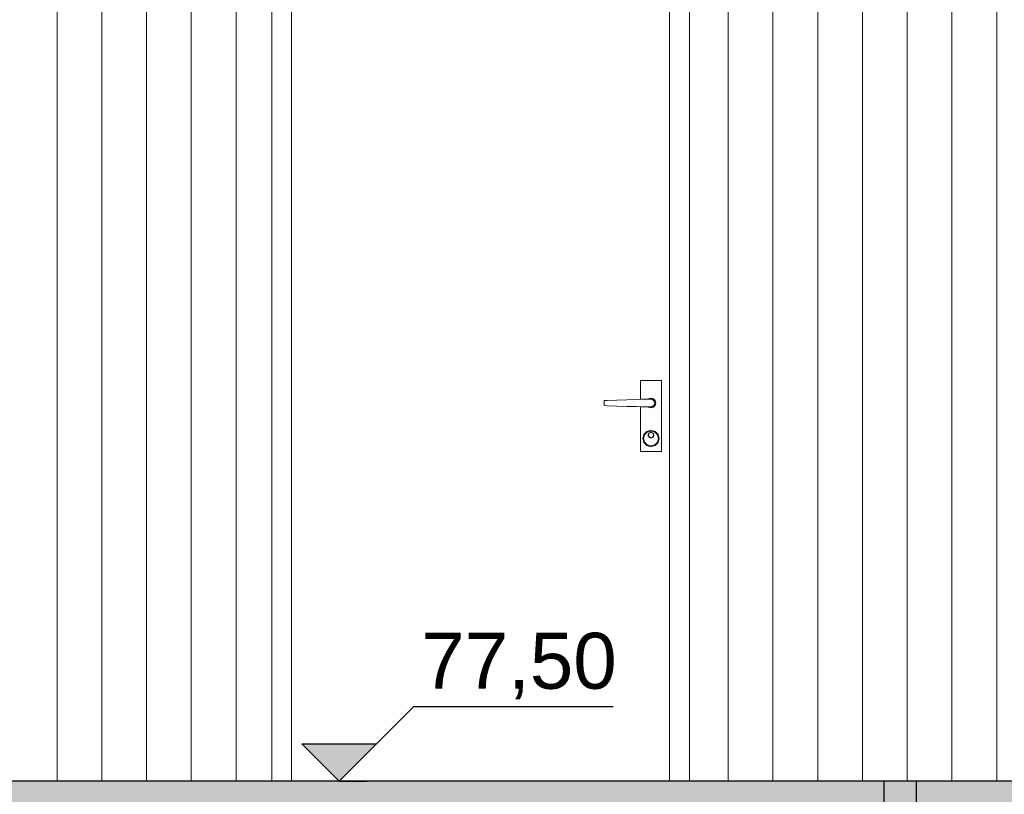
# Model space of a CAD drawing. Header units: millimetres. Extents: x 136716 to 165336, y 71818 to 82974.
# Tile 4 of 14: x 140696 to 143338, y 77462 to 79539. Entities that reach past the tile are written whole.
import ezdxf

# ---------------------------------------------------------------- set-up
doc = ezdxf.new("R2010")
doc.units = ezdxf.units.MM
doc.header["$LTSCALE"] = 0.5
doc.header["$MEASUREMENT"] = 0
doc.linetypes.add('PLINE', pattern=[0])
for name, color, linetype in [('0(Nye konstruksjoner)', 7, 'Continuous'), ('23-- Yttervegger(Nye konstruksjoner)', 7, 'Continuous'), ('265- Gesimser_ takrenner og nedløp(Nye konstruksjoner)', 7, 'Continuous'), ('842-M___1_100 Målsetting bygning(Nye konstruksjoner)', 7, 'Continuous')]:
    doc.layers.add(name, color=color, linetype=linetype)
doc.layers.add('235- Utvendig kledning og overflate(Nye konstruksjoner)', color=7, linetype='Continuous', lineweight=0)
doc.layers.add('244- Vinduer_ dører_ foldevegger(Nye konstruksjoner)', color=7, linetype='Continuous', lineweight=0)
doc.styles.add('GENERATED_STYLE_1', font='arial.ttf')

# ---------------------------------------------------------------- blocks, each defined once
blk = doc.blocks.new('*X5')
at = {"layer": '235- Utvendig kledning og overflate(Nye konstruksjoner)', "linetype": 'PLINE'}
for p, q in [((140796.4749823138, 80002.6940856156), (140796.4749823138, 77497.42316361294)), ((140796.4749823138, 77497.42316361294), (140796.4749823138, 79999.99999999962)), ((140916.5060777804, 80002.6940856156), (140916.5060777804, 77497.42316361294)), ((140916.5060777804, 77497.42316361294), (140916.5060777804, 79999.99999999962)), ((141036.5371732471, 80002.6940856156), (141036.5371732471, 77497.42316361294)), ((141036.5371732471, 77497.42316361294), (141036.5371732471, 79999.99999999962)), ((141156.5682687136, 80002.6940856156), (141156.5682687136, 77497.42316361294)), ((141156.5682687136, 77497.42316361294), (141156.5682687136, 79999.99999999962)), ((141276.5993641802, 80002.6940856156), (141276.5993641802, 77497.42316361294)), ((141276.5993641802, 77497.42316361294), (141276.5993641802, 79999.99999999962)), ((142596.9414143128, 80002.6940856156), (142596.9414143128, 77497.42316361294)), ((142596.9414143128, 77497.42316361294), (142596.9414143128, 79999.99999999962)), ((142716.9725097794, 80002.6940856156), (142716.9725097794, 77497.42316361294)), ((142716.9725097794, 77497.42316361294), (142716.9725097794, 79999.99999999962)), ((142837.003605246, 80002.6940856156), (142837.003605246, 77497.42316361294)), ((142837.003605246, 77497.42316361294), (142837.003605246, 79999.99999999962)), ((142957.0347007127, 80002.6940856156), (142957.0347007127, 77497.42316361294)), ((142957.0347007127, 77497.42316361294), (142957.0347007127, 79999.99999999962)), ((143077.0657961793, 80002.6940856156), (143077.0657961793, 77497.42316361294)), ((143077.0657961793, 77497.42316361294), (143077.0657961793, 79999.99999999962)), ((143197.0968916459, 80002.6940856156), (143197.0968916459, 77497.42316361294)), ((143197.0968916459, 77497.42316361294), (143197.0968916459, 79999.99999999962)), ((143317.1279871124, 80002.6940856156), (143317.1279871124, 77497.42316361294)), ((143317.1279871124, 77497.42316361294), (143317.1279871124, 79999.99999999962))]:
    blk.add_line(p, q, dxfattribs=at)

msp = doc.modelspace()

# ---------------------------------------------------------------- hatches: boundary and pattern name
at = {"layer": '0(Nye konstruksjoner)', "linetype": 'Continuous'}
msp.add_hatch(color=256, dxfattribs=at).paths.add_polyline_path([(137536.4401616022, 77396.30993933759), (145303.6162284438, 77396.30993933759), (145303.6162284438, 77497.42316198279), (137536.4401616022, 77497.42316198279)])
at = {"layer": '842-M___1_100 Målsetting bygning(Nye konstruksjoner)', "linetype": 'Continuous'}
msp.add_hatch(color=256, dxfattribs=at).paths.add_polyline_path([(141553.5302354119, 77497.42316198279), (141653.5302354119, 77597.42316198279), (141453.5302354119, 77597.42316198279)])

# ---------------------------------------------------------------- linework, layer by layer
at = {"layer": '0(Nye konstruksjoner)', "linetype": 'PLINE', "flags": 128}
msp.add_lwpolyline([(137536.4401616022, 77396.30993933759), (145303.6162284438, 77396.30993933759), (145303.6162284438, 77497.42316198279), (137536.4401616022, 77497.42316198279)], close=True, dxfattribs=at)
at = {"layer": '23-- Yttervegger(Nye konstruksjoner)', "linetype": 'PLINE'}
for p, q in [((141372.6646881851, 77497.42316198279), (138787.6646881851, 77497.42316198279)), ((143787.6652344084, 77497.42316198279), (142492.6646881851, 77497.42316198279))]:
    msp.add_line(p, q, dxfattribs=at)
at = {"layer": '244- Vinduer_ dører_ foldevegger(Nye konstruksjoner)', "linetype": 'PLINE'}
for p, q in [((141372.6646881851, 77497.42316198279), (141372.6646881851, 79707.42316198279)), ((142492.6646881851, 79707.42316198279), (142492.6646881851, 77497.42316198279)), ((141425.6646881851, 79649.42316198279), (141425.6646881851, 77497.42316198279)), ((142439.6646881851, 77497.42316198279), (142439.6646881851, 79649.42316198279)), ((142418.1646881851, 78571.42316198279), (142361.1646881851, 78571.42316198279)), ((142361.1646881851, 78571.42316198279), (142361.1646881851, 78521.3206212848)), ((142418.1646881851, 78381.42316198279), (142418.1646881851, 78571.42316198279)), ((142272.2600590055, 78518.6742684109), (142264.2034838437, 78518.42316198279)), ((142264.2034838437, 78518.42316198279), (142264.2034838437, 78504.4231619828)), ((142264.2034838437, 78504.4231619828), (142272.2600590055, 78504.17205555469)), ((142298.1544236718, 78519.4596665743), (142272.2600590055, 78518.6742684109)), ((142272.2600590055, 78504.17205555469), (142298.1544236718, 78503.38665739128)), ((142324.554971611, 78520.2450647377), (142298.1544236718, 78519.4596665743)), ((142298.1544236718, 78503.38665739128), (142324.554971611, 78502.60125922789)), ((142351.2607787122, 78521.0304629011), (142324.554971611, 78520.2450647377)), ((142324.554971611, 78502.60125922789), (142351.2607787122, 78501.8158610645)), ((142364.6646881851, 78521.42316198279), (142351.2607787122, 78521.0304629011)), ((142351.2607787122, 78501.8158610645), (142364.6646881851, 78501.4231619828)), ((142361.1646881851, 78501.52570278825), (142361.1646881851, 78381.42316198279)), ((142389.6646881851, 78521.42316198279), (142364.6646881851, 78521.42316198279)), ((142364.6646881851, 78501.4231619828), (142389.6646881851, 78501.4231619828)), ((142383.1646881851, 78522.68149223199), (142381.9063579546, 78521.42316200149)), ((142381.9063579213, 78501.42316199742), (142383.1646881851, 78500.1648317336)), ((142389.6646881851, 78524.42316198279), (142383.1646881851, 78522.68149223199)), ((142383.1646881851, 78500.1648317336), (142389.6646881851, 78498.4231619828)), ((142383.6646881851, 78521.81546682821), (142383.2723833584, 78521.42316200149)), ((142383.2723833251, 78501.42316199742), (142383.6646881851, 78501.03085713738)), ((142389.6646881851, 78523.42316198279), (142383.6646881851, 78521.81546682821)), ((142383.6646881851, 78501.03085713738), (142389.6646881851, 78499.42316198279)), ((142396.1646881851, 78522.68149223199), (142389.6646881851, 78524.42316198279)), ((142395.6646881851, 78521.81546682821), (142389.6646881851, 78523.42316198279)), ((142394.6646881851, 78520.08341602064), (142389.6646881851, 78521.42316198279)), ((142389.6646881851, 78501.4231619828), (142394.6646881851, 78502.76290794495)), ((142389.6646881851, 78499.42316198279), (142395.6646881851, 78501.03085713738)), ((142389.6646881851, 78498.4231619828), (142396.1646881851, 78500.1648317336)), ((142398.324942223, 78516.4231619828), (142394.6646881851, 78520.08341602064)), ((142394.6646881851, 78502.76290794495), (142398.324942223, 78506.42316198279)), ((142400.0569930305, 78517.42316198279), (142395.6646881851, 78521.81546682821)), ((142395.6646881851, 78501.03085713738), (142400.0569930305, 78505.42316198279)), ((142400.9230184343, 78517.92316198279), (142396.1646881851, 78522.68149223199)), ((142396.1646881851, 78500.1648317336), (142400.9230184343, 78504.92316198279)), ((142399.6646881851, 78511.42316198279), (142398.324942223, 78516.4231619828)), ((142398.324942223, 78506.42316198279), (142399.6646881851, 78511.42316198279)), ((142401.6646881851, 78511.42316198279), (142400.0569930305, 78517.42316198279)), ((142400.0569930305, 78505.42316198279), (142401.6646881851, 78511.42316198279)), ((142402.6646881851, 78511.42316198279), (142400.9230184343, 78517.92316198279)), ((142400.9230184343, 78504.92316198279), (142402.6646881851, 78511.42316198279)), ((142370.6121293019, 78427.4231619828), (142367.6646881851, 78416.42316198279)), ((142372.3441801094, 78426.42316198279), (142369.6646881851, 78416.42316198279)), ((142378.6646881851, 78435.47572086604), (142370.6121293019, 78427.4231619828)), ((142379.6646881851, 78433.7436700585), (142372.3441801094, 78426.42316198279)), ((142389.6646881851, 78438.42316198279), (142378.6646881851, 78435.47572086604)), ((142389.6646881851, 78436.42316198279), (142379.6646881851, 78433.7436700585)), ((142384.0078339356, 78431.08001623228), (142381.6646881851, 78425.42316198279)), ((142381.6646881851, 78425.42316198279), (142384.0078339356, 78419.7663077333)), ((142384.7149407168, 78430.37290945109), (142382.6646881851, 78425.42316198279)), ((142382.6646881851, 78425.42316198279), (142384.7149407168, 78420.47341451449)), ((142389.6646881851, 78433.4231619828), (142384.0078339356, 78431.08001623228)), ((142384.0078339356, 78419.7663077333), (142389.6646881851, 78417.42316198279)), ((142389.6646881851, 78432.42316198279), (142384.7149407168, 78430.37290945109)), ((142384.7149407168, 78420.47341451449), (142389.6646881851, 78418.4231619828)), ((142400.6646881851, 78435.47572086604), (142389.6646881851, 78438.42316198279)), ((142399.6646881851, 78433.7436700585), (142389.6646881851, 78436.42316198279)), ((142395.3215424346, 78431.08001623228), (142389.6646881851, 78433.4231619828)), ((142394.6144356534, 78430.37290945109), (142389.6646881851, 78432.42316198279)), ((142389.6646881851, 78418.4231619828), (142394.6144356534, 78420.47341451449)), ((142389.6646881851, 78417.42316198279), (142395.3215424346, 78419.7663077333)), ((142396.6646881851, 78425.42316198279), (142394.6144356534, 78430.37290945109)), ((142394.6144356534, 78420.47341451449), (142396.6646881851, 78425.42316198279)), ((142397.6646881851, 78425.42316198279), (142395.3215424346, 78431.08001623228)), ((142395.3215424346, 78419.7663077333), (142397.6646881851, 78425.42316198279)), ((142406.9851962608, 78426.42316198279), (142399.6646881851, 78433.7436700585)), ((142408.7172470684, 78427.4231619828), (142400.6646881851, 78435.47572086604)), ((142409.6646881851, 78416.42316198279), (142406.9851962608, 78426.42316198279)), ((142411.6646881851, 78416.42316198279), (142408.7172470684, 78427.4231619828)), ((142367.6646881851, 78416.42316198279), (142370.6121293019, 78405.42316198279)), ((142369.6646881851, 78416.42316198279), (142372.3441801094, 78406.4231619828)), ((142370.6121293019, 78405.42316198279), (142378.6646881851, 78397.37060309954)), ((142372.3441801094, 78406.4231619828), (142379.6646881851, 78399.1026539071)), ((142378.6646881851, 78397.37060309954), (142389.6646881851, 78394.4231619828)), ((142379.6646881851, 78399.1026539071), (142389.6646881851, 78396.42316198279)), ((142389.6646881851, 78396.42316198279), (142399.6646881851, 78399.1026539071)), ((142389.6646881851, 78394.4231619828), (142400.6646881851, 78397.37060309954)), ((142399.6646881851, 78399.1026539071), (142406.9851962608, 78406.4231619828)), ((142400.6646881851, 78397.37060309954), (142408.7172470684, 78405.42316198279)), ((142406.9851962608, 78406.4231619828), (142409.6646881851, 78416.42316198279)), ((142408.7172470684, 78405.42316198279), (142411.6646881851, 78416.42316198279)), ((142361.1646881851, 78381.42316198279), (142418.1646881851, 78381.42316198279)), ((141425.6646881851, 77497.42316198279), (141372.6646881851, 77497.42316198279)), ((141425.6646881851, 77497.42316198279), (142439.6646881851, 77497.42316198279)), ((142492.6646881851, 77497.42316198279), (142439.6646881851, 77497.42316198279))]:
    msp.add_line(p, q, dxfattribs=at)
at = {"layer": '265- Gesimser_ takrenner og nedløp(Nye konstruksjoner)', "linetype": 'PLINE'}
for p, q in [((143014.3628639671, 77497.42316198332), (143014.3628639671, 77301.94348221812)), ((143100.9654043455, 77497.42316198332), (143100.9654043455, 77301.94348221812))]:
    msp.add_line(p, q, dxfattribs=at)
at = {"layer": '842-M___1_100 Målsetting bygning(Nye konstruksjoner)', "linetype": 'PLINE'}
for p, q in [((141553.5302354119, 77497.42316198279), (141753.5302354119, 77697.42316198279)), ((141753.5302354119, 77697.42316198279), (142288.3182431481, 77697.42316198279)), ((141553.5302354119, 77497.42316198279), (141453.5302354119, 77597.42316198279)), ((141453.5302354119, 77597.42316198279), (141653.5302354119, 77597.42316198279)), ((141553.5302354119, 77497.42316198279), (141478.5302354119, 77497.42316198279)), ((141553.5302354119, 77497.42316198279), (141628.5302354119, 77497.42316198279))]:
    msp.add_line(p, q, dxfattribs=at)

# ---------------------------------------------------------------- block references
at = {"layer": '23-- Yttervegger(Nye konstruksjoner)'}
msp.add_blockref('*X5', (0, 0), dxfattribs=at)

# ---------------------------------------------------------------- texts
at = {"layer": '842-M___1_100 Målsetting bygning(Nye konstruksjoner)', "insert": (141773.53023928, 77717.42316198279), "char_height": 150, "attachment_point": 7, "style": 'GENERATED_STYLE_1'}
msp.add_mtext('\\A1;{\\pql;\\fArial|b0|i0|c0|p0;\\W1.000000;77,50}', dxfattribs=at)

doc.saveas('drawing.dxf')
